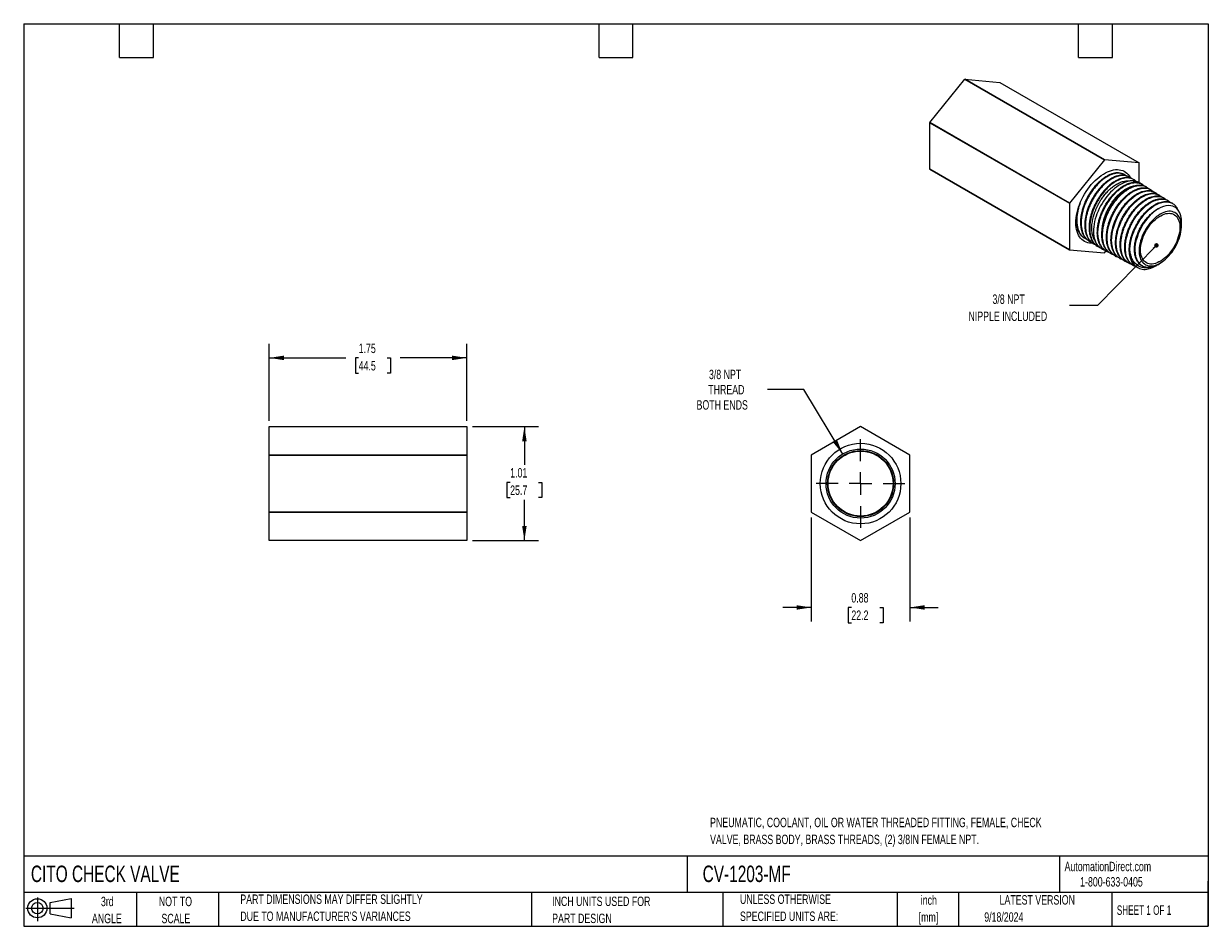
# Model space of a CAD drawing. Header units: inches. Extents: x 0.2 to 10.8, y 0.2 to 8.2.
import ezdxf

# ---------------------------------------------------------------- set-up
doc = ezdxf.new("R2010")
doc.units = ezdxf.units.IN
doc.header["$MEASUREMENT"] = 0
doc.layers.add('TEXT', color=140, linetype='Continuous', lineweight=25)
doc.styles.add('SLDTEXTSTYLE0', font='TXT', dxfattribs={"width": 0.7})
doc.styles.add('SLDTEXTSTYLE1', font='TXT', dxfattribs={"width": 0.65})
doc.dimstyles.new('SLDDIMSTYLE0', dxfattribs={"dimtxt": 0.084961, "dimasz": 0.13, "dimexe": 0, "dimexo": 0.0625, "dimgap": 0.02124, "dimtad": 0, "dimtih": 1, "dimtoh": 1, "dimrnd": 1e-09, "dimzin": 12, "dimdsep": 46, "dimtxsty": 'SLDTEXTSTYLE0', "dimsah": 1, "dimcen": 0.09, "dimadec": 0, "dimazin": 3, "dimtfac": 1, "dimtofl": 0, "dimtmove": 0, "dimatfit": 3, "dimfxl": 0, "dimfrac": 2, "dimtolj": 1, "dimtzin": 12, "dimarcsym": 0})
doc.dimstyles.new('SLDDIMSTYLE1', dxfattribs={"dimtxt": 0.084961, "dimasz": 0.13, "dimexe": 0, "dimexo": 0.0625, "dimgap": 0.02124, "dimtad": 0, "dimtih": 1, "dimtoh": 1, "dimrnd": 1e-09, "dimdsep": 46, "dimtxsty": 'SLDTEXTSTYLE0', "dimsah": 1, "dimcen": 0.09, "dimadec": 0, "dimazin": 2, "dimtfac": 1, "dimtmove": 0, "dimatfit": 0, "dimfxl": 0, "dimfrac": 2, "dimtolj": 1, "dimtzin": 12, "dimarcsym": 0})
doc.dimstyles.new('SLDDIMSTYLE2', dxfattribs={"dimtxt": 0.084961, "dimasz": 0.13, "dimexe": 0, "dimexo": 0.0625, "dimgap": 0.02124, "dimtad": 0, "dimtih": 1, "dimtoh": 1, "dimrnd": 1e-09, "dimzin": 12, "dimdsep": 46, "dimtxsty": 'SLDTEXTSTYLE0', "dimsah": 1, "dimcen": 0, "dimadec": 0, "dimazin": 3, "dimtfac": 1, "dimtofl": 0, "dimtmove": 0, "dimatfit": 3, "dimfxl": 0, "dimfrac": 2, "dimtolj": 1, "dimtzin": 12, "dimarcsym": 0})
doc.dimstyles.new('SLDDIMSTYLE3', dxfattribs={"dimtxt": 0.18, "dimasz": 0.04, "dimexe": 0, "dimexo": 0.0625, "dimgap": 0, "dimtad": 0, "dimtih": 1, "dimtoh": 1, "dimdec": 0, "dimrnd": 1e-09, "dimzin": 0, "dimdsep": 46, "dimtxsty": 'Standard', "dimblk1": 'DOT', "dimblk2": 'DOT', "dimsah": 1, "dimcen": 0.09, "dimadec": 0, "dimazin": 0, "dimtfac": 0.04, "dimtdec": 0, "dimtofl": 0, "dimtmove": 0, "dimatfit": 3, "dimldrblk": 'DOT', "dimfxl": 0, "dimfrac": 2, "dimtolj": 1, "dimtzin": 0, "dimarcsym": 0})

# ---------------------------------------------------------------- blocks, each defined once
blk = doc.blocks.new('Block11')
at = {"color": 7, "linetype": 'Continuous', "lineweight": 18}
for p, q in [((0, 0.113), (0.428, 0.113)), ((0.102, 0.209), (0.102, 0)), ((0.216, 0.164), (0.401, 0.198)), ((0.216, 0.063), (0.216, 0.164)), ((0.401, 0.198), (0.401, 0.029)), ((0.216, 0.063), (0.401, 0.029))]:
    blk.add_line(p, q, dxfattribs=at)
for radius in [0.0846, 0.0506]:
    blk.add_circle((0.102, 0.113), radius, dxfattribs=at)
blk = doc.blocks.new('Block12')
at = {"color": 7, "linetype": 'Continuous'}
blk.add_blockref('Block11', (0, 0), dxfattribs=at)
blk = doc.blocks.new('_D')
at = {"color": 7, "linetype": 'Continuous', "lineweight": 0}
for p, q in [((2.427, 4.729), (2.427, 5.413)), ((4.177, 4.729), (4.177, 5.413)), ((2.427, 5.288), (3.104, 5.288)), ((3.219, 5.288), (3.19, 5.288)), ((3.19, 5.288), (3.19, 5.153)), ((3.471, 5.288), (3.5, 5.288)), ((3.5, 5.288), (3.5, 5.153)), ((4.177, 5.288), (3.586, 5.288)), ((3.19, 5.153), (3.219, 5.153)), ((3.5, 5.153), (3.471, 5.153))]:
    blk.add_line(p, q, dxfattribs=at)
at = {"color": 7, "linetype": 'Continuous', "lineweight": 18}
for points in [[(2.427, 5.288), (2.557, 5.268), (2.557, 5.308)], [(4.177, 5.288), (4.047, 5.308), (4.047, 5.268)]]:
    blk.add_solid(points, dxfattribs=at)
at = {"color": 7, "linetype": 'Continuous', "lineweight": 18, "char_height": 0.0833, "attachment_point": 1, "style": 'SLDTEXTSTYLE0'}
for s, insert in [('1.75', (3.219, 5.414)), ('44.5', (3.219, 5.26))]:
    blk.add_mtext(s, dxfattribs=dict(at, insert=insert))
blk = doc.blocks.new('_D_1')
at = {"color": 7, "linetype": 'Continuous', "lineweight": 0}
for p, q in [((4.227, 4.679), (4.813, 4.679)), ((4.688, 4.679), (4.688, 4.339)), ((4.562, 4.185), (4.533, 4.185)), ((4.533, 4.185), (4.533, 4.05)), ((4.814, 4.185), (4.843, 4.185)), ((4.843, 4.185), (4.843, 4.05)), ((4.533, 4.05), (4.562, 4.05)), ((4.688, 3.669), (4.688, 4.031)), ((4.843, 4.05), (4.814, 4.05)), ((4.227, 3.669), (4.813, 3.669))]:
    blk.add_line(p, q, dxfattribs=at)
at = {"color": 7, "linetype": 'Continuous', "lineweight": 18}
for points in [[(4.688, 4.679), (4.668, 4.549), (4.708, 4.549)], [(4.688, 3.669), (4.708, 3.799), (4.668, 3.799)]]:
    blk.add_solid(points, dxfattribs=at)
at = {"color": 7, "linetype": 'Continuous', "lineweight": 18, "char_height": 0.0833, "attachment_point": 1, "style": 'SLDTEXTSTYLE0'}
for s, insert in [('1.01', (4.562, 4.311)), ('25.7', (4.562, 4.157))]:
    blk.add_mtext(s, dxfattribs=dict(at, insert=insert))
blk = doc.blocks.new('_D_2')
at = {"color": 7, "linetype": 'Continuous', "lineweight": 0}
for p, q in [((7.23, 3.872), (7.23, 2.951)), ((8.105, 3.872), (8.105, 2.951)), ((7.23, 3.076), (6.98, 3.076)), ((7.586, 3.076), (7.558, 3.076)), ((7.558, 3.076), (7.558, 2.941)), ((7.839, 3.076), (7.867, 3.076)), ((7.867, 3.076), (7.867, 2.941)), ((8.105, 3.076), (8.355, 3.076)), ((7.558, 2.941), (7.586, 2.941)), ((7.867, 2.941), (7.839, 2.941))]:
    blk.add_line(p, q, dxfattribs=at)
at = {"color": 7, "linetype": 'Continuous', "lineweight": 18}
for points in [[(7.23, 3.076), (7.1, 3.096), (7.1, 3.056)], [(8.105, 3.076), (8.235, 3.056), (8.235, 3.096)]]:
    blk.add_solid(points, dxfattribs=at)
at = {"color": 7, "linetype": 'Continuous', "lineweight": 18, "char_height": 0.0833, "attachment_point": 1, "style": 'SLDTEXTSTYLE0'}
for s, insert in [('0.88', (7.586, 3.203)), ('22.2', (7.586, 3.049))]:
    blk.add_mtext(s, dxfattribs=dict(at, insert=insert))
blk = doc.blocks.new('_D_3')
at = {"color": 7, "linetype": 'Continuous', "lineweight": 0}
for p, q in [((7.165, 5.008), (6.842, 5.008)), ((7.51, 4.436), (7.165, 5.008))]:
    blk.add_line(p, q, dxfattribs=at)
at = {"color": 7, "linetype": 'Continuous', "lineweight": 18}
blk.add_solid([(7.51, 4.436), (7.46, 4.558), (7.426, 4.537)], dxfattribs=at)
at = {"color": 7, "linetype": 'Continuous', "lineweight": 18, "char_height": 0.0833, "attachment_point": 1, "style": 'SLDTEXTSTYLE0'}
for s, insert in [('3/8 NPT', (6.324, 5.183)), ('THREAD', (6.318, 5.048)), ('BOTH ENDS', (6.214, 4.913))]:
    blk.add_mtext(s, dxfattribs=dict(at, insert=insert))
blk = doc.blocks.new('SW_CENTERMARKSYMBOL_0')
at = {"color": 0, "linetype": 'Continuous', "lineweight": 18}
for p, q in [((0, 0.2), (0, 0.3925)), ((-0.2, 0), (-0.3925, 0)), ((0, 0), (-0.1, 0)), ((0, 0), (0, 0.1)), ((0, 0), (0, -0.1)), ((0, 0), (0.1, 0)), ((0.2, 0), (0.3925, 0)), ((0, -0.2), (0, -0.3925))]:
    blk.add_line(p, q, dxfattribs=at)
blk = doc.blocks.new('_Dot')
at = {"color": 0, "linetype": 'ByBlock', "lineweight": -2}
blk.add_line((-0.5, 0), (-1, 0), dxfattribs=at)
at = {"color": 0, "linetype": 'ByBlock', "const_width": 0.5}
blk.add_lwpolyline([(-0.25, 0, 1), (0.25, 0, 1)], format="xyb", close=True, dxfattribs=at)

msp = doc.modelspace()

# ---------------------------------------------------------------- linework, layer by layer
for p, q in [((8.282, 7.373), (8.591, 7.757)), ((8.591, 7.757), (9.829, 7.043)), ((9.829, 7.043), (8.592, 7.758)), ((8.592, 7.758), (8.901, 7.73)), ((8.901, 7.73), (10.138, 7.016)), ((9.52, 6.659), (8.282, 7.373)), ((8.282, 7.372), (9.52, 6.658)), ((8.282, 6.961), (8.282, 7.372)), ((9.829, 7.043), (9.52, 6.659)), ((10.138, 7.016), (9.829, 7.043)), ((9.52, 6.246), (8.282, 6.961)), ((8.282, 6.96), (9.52, 6.246)), ((10.138, 6.842), (10.138, 7.015)), ((10.006, 6.912), (10, 6.915)), ((10.046, 6.891), (10.04, 6.894)), ((10.074, 6.857), (10.056, 6.857)), ((10.086, 6.87), (10.08, 6.873)), ((10.167, 6.825), (10.164, 6.826)), ((10.205, 6.8), (10.2, 6.804)), ((10.244, 6.776), (10.238, 6.78)), ((10.282, 6.752), (10.277, 6.755)), ((10.32, 6.728), (10.315, 6.731)), ((9.52, 6.658), (9.52, 6.246)), ((10.359, 6.704), (10.353, 6.707)), ((10.397, 6.68), (10.392, 6.683)), ((10.436, 6.655), (10.43, 6.659)), ((10.511, 6.439), (10.513, 6.472)), ((9.649, 6.352), (9.654, 6.349)), ((9.687, 6.328), (9.692, 6.325)), ((9.726, 6.304), (9.731, 6.301)), ((9.741, 6.331), (9.755, 6.305)), ((9.52, 6.246), (9.829, 6.218)), ((9.764, 6.28), (9.769, 6.277)), ((9.829, 6.219), (9.842, 6.235)), ((9.845, 6.233), (9.85, 6.231)), ((9.885, 6.212), (9.891, 6.209)), ((9.925, 6.191), (9.931, 6.188)), ((9.965, 6.17), (9.971, 6.167)), ((10.005, 6.149), (10.011, 6.146)), ((10.045, 6.128), (10.051, 6.125)), ((10.086, 6.106), (10.091, 6.103)), ((10.16, 6.107), (10.165, 6.104)), ((10.303, 6.114), (10.336, 6.136)), ((10.126, 6.085), (10.126, 6.085)), ((2.427, 4.679), (4.177, 4.679)), ((2.427, 4.427), (2.427, 4.679)), ((4.177, 4.679), (4.177, 4.427)), ((7.667, 4.679), (7.231, 4.427)), ((8.105, 4.427), (7.668, 4.679)), ((2.427, 4.427), (4.177, 4.427)), ((2.427, 4.427), (2.427, 4.427)), ((4.177, 4.427), (2.427, 4.427)), ((2.427, 3.922), (2.427, 4.427)), ((4.177, 4.427), (4.177, 4.427)), ((4.177, 4.427), (4.177, 3.922)), ((7.23, 4.427), (7.23, 3.922)), ((8.105, 3.922), (8.105, 4.427)), ((2.427, 3.922), (2.427, 3.922)), ((4.177, 3.922), (2.427, 3.922)), ((2.427, 3.922), (4.177, 3.922)), ((2.427, 3.669), (2.427, 3.922)), ((4.177, 3.922), (4.177, 3.922)), ((4.177, 3.922), (4.177, 3.669)), ((7.231, 3.922), (7.667, 3.669)), ((7.668, 3.669), (8.105, 3.922)), ((8.105, 3.922), (8.105, 3.922)), ((4.177, 3.669), (2.427, 3.669))]:
    msp.add_line(p, q)
at = {"flags": 128}
for points in [[(9.724, 6.305), (9.713, 6.304), (9.697, 6.306), (9.682, 6.308), (9.667, 6.313), (9.653, 6.319), (9.641, 6.327), (9.629, 6.337), (9.618, 6.348), (9.608, 6.361), (9.6, 6.375), (9.593, 6.39), (9.587, 6.407), (9.582, 6.425), (9.579, 6.444), (9.577, 6.464), (9.576, 6.485), (9.577, 6.507), (9.579, 6.529), (9.582, 6.552), (9.587, 6.575), (9.593, 6.599), (9.6, 6.623), (9.608, 6.646), (9.618, 6.67), (9.629, 6.694), (9.641, 6.717), (9.653, 6.74), (9.667, 6.762), (9.682, 6.783), (9.697, 6.804), (9.713, 6.824), (9.73, 6.842), (9.747, 6.86), (9.765, 6.876), (9.783, 6.891), (9.801, 6.905), (9.82, 6.917), (9.838, 6.928), (9.857, 6.937), (9.875, 6.944), (9.893, 6.95), (9.91, 6.954), (9.928, 6.957), (9.944, 6.957), (9.961, 6.956), (9.976, 6.953), (9.991, 6.949), (10.004, 6.942), (10.017, 6.934), (10.029, 6.925), (10.04, 6.914), (10.049, 6.901), (10.058, 6.887), (10.06, 6.882)], [(10.151, 6.833), (10.148, 6.836), (10.135, 6.843), (10.122, 6.849), (10.108, 6.854), (10.092, 6.856), (10.077, 6.857), (10.06, 6.856), (10.043, 6.854), (10.026, 6.849), (10.008, 6.843), (9.99, 6.835), (9.972, 6.826), (9.954, 6.815), (9.936, 6.802), (9.918, 6.788), (9.901, 6.773), (9.884, 6.756), (9.867, 6.738), (9.851, 6.719), (9.836, 6.699), (9.821, 6.678), (9.808, 6.657), (9.795, 6.635), (9.783, 6.612), (9.773, 6.589), (9.763, 6.566), (9.755, 6.543), (9.748, 6.519), (9.742, 6.496), (9.737, 6.474), (9.734, 6.451), (9.732, 6.429), (9.732, 6.408), (9.733, 6.388), (9.735, 6.368), (9.738, 6.35), (9.743, 6.333), (9.75, 6.317), (9.757, 6.302), (9.766, 6.289), (9.776, 6.277), (9.787, 6.267), (9.799, 6.259), (9.812, 6.252), (9.823, 6.247)], [(10.512, 6.472), (10.513, 6.484), (10.512, 6.517), (10.506, 6.547), (10.497, 6.574), (10.483, 6.596), (10.47, 6.611), (10.454, 6.623), (10.437, 6.632), (10.417, 6.636), (10.397, 6.638), (10.375, 6.636), (10.352, 6.63), (10.328, 6.621), (10.305, 6.608), (10.281, 6.593), (10.258, 6.574), (10.235, 6.553), (10.214, 6.529), (10.193, 6.504), (10.174, 6.476), (10.157, 6.447), (10.142, 6.417), (10.128, 6.387), (10.118, 6.356), (10.109, 6.326), (10.103, 6.295), (10.1, 6.266), (10.099, 6.239), (10.101, 6.212), (10.106, 6.188), (10.113, 6.166), (10.123, 6.146), (10.138, 6.126), (10.156, 6.11), (10.156, 6.11)], [(10.324, 6.129), (10.34, 6.139), (10.356, 6.15), (10.371, 6.163), (10.386, 6.177), (10.401, 6.192), (10.415, 6.209), (10.429, 6.226), (10.442, 6.245), (10.453, 6.264), (10.464, 6.283), (10.474, 6.303), (10.483, 6.324), (10.491, 6.344), (10.498, 6.365), (10.503, 6.385), (10.507, 6.405), (10.51, 6.425), (10.511, 6.444), (10.511, 6.462), (10.51, 6.48), (10.507, 6.496), (10.503, 6.512), (10.498, 6.526), (10.491, 6.539), (10.483, 6.551), (10.474, 6.561), (10.464, 6.569), (10.453, 6.576), (10.442, 6.581), (10.429, 6.585), (10.415, 6.587), (10.401, 6.587), (10.386, 6.585), (10.371, 6.582), (10.356, 6.577), (10.34, 6.57), (10.324, 6.561), (10.308, 6.551), (10.292, 6.54), (10.277, 6.527), (10.261, 6.513), (10.247, 6.498), (10.232, 6.481), (10.219, 6.464), (10.206, 6.445), (10.194, 6.426), (10.183, 6.407), (10.173, 6.387), (10.164, 6.366), (10.157, 6.346), (10.15, 6.325), (10.145, 6.305), (10.141, 6.285), (10.138, 6.265), (10.137, 6.246), (10.137, 6.228), (10.138, 6.21), (10.141, 6.194), (10.145, 6.178), (10.15, 6.164), (10.157, 6.151), (10.164, 6.139), (10.173, 6.129), (10.183, 6.121), (10.194, 6.114), (10.206, 6.109), (10.219, 6.105), (10.232, 6.103), (10.247, 6.103), (10.261, 6.105), (10.277, 6.108), (10.292, 6.113), (10.308, 6.12), (10.324, 6.129)], [(10.15, 6.244), (10.15, 6.263), (10.152, 6.281), (10.156, 6.301), (10.16, 6.32), (10.166, 6.34), (10.174, 6.36), (10.182, 6.38), (10.191, 6.399), (10.202, 6.419), (10.213, 6.437), (10.226, 6.455), (10.239, 6.472), (10.253, 6.488), (10.267, 6.503), (10.282, 6.516), (10.297, 6.528), (10.312, 6.539), (10.328, 6.548), (10.343, 6.556), (10.358, 6.562), (10.373, 6.567), (10.388, 6.569), (10.402, 6.57), (10.415, 6.569), (10.428, 6.567), (10.44, 6.562), (10.451, 6.556), (10.461, 6.548), (10.47, 6.539), (10.478, 6.528), (10.484, 6.516), (10.49, 6.502), (10.494, 6.487), (10.497, 6.471), (10.498, 6.454), (10.498, 6.437), (10.497, 6.418), (10.494, 6.399), (10.49, 6.38), (10.484, 6.36), (10.478, 6.34), (10.47, 6.32), (10.461, 6.3), (10.451, 6.281), (10.44, 6.262), (10.428, 6.244), (10.415, 6.227), (10.402, 6.21), (10.388, 6.195), (10.373, 6.181), (10.358, 6.168), (10.343, 6.156), (10.328, 6.146), (10.312, 6.138), (10.297, 6.131), (10.282, 6.125), (10.267, 6.122), (10.253, 6.12), (10.239, 6.12), (10.226, 6.122), (10.213, 6.126), (10.202, 6.131), (10.191, 6.138), (10.182, 6.146), (10.174, 6.156), (10.166, 6.168), (10.16, 6.181), (10.156, 6.195), (10.152, 6.211), (10.15, 6.227), (10.15, 6.244)]]:
    msp.add_lwpolyline(points, dxfattribs=at)
for radius in [0.357, 0.306, 0.293, 0.288]:
    msp.add_circle((7.668, 4.174), radius)
for centre, radius, start, end in [((8.829, 7.345), 0.476, 119.9664, 120.0282), ((9.044, 7.077), 0.817, 158.7728, 158.8159), ((10.067, 6.631), 0.476, 119.9664, 120.0282), ((8.449, 7.077), 0.203, 215.0462, 215.1552), ((9.972, 6.899), 0.203, 35.0462, 35.1552), ((10.062, 6.674), 0.183, 91.8861, 111.6556), ((10.099, 6.719), 0.126, 58.8445, 95.4995), ((10.281, 6.363), 0.817, 158.7728, 158.8159), ((9.803, 6.523), 0.227, 184.0689, 191.3645), ((9.686, 6.363), 0.203, 215.0462, 215.1552), ((9.591, 6.631), 0.476, 299.9664, 300.0282), ((10.205, 6.215), 0.151, 172.62, 244.0311), ((7.668, 4.174), 0.505, 89.9643, 90.0357), ((7.668, 4.174), 0.505, 149.9643, 150.0357), ((7.668, 4.174), 0.505, 29.9643, 30.0357), ((7.668, 4.174), 0.505, 209.9643, 210.0357), ((7.668, 4.174), 0.505, 269.9643, 270.0357)]:
    msp.add_arc(centre, radius, start, end)
for points, knots in [([(10, 6.915), (9.997, 6.916), (9.988, 6.922), (9.968, 6.927), (9.944, 6.928), (9.92, 6.926), (9.896, 6.92), (9.871, 6.91), (9.845, 6.896), (9.817, 6.877), (9.787, 6.853), (9.759, 6.825), (9.733, 6.795), (9.711, 6.765), (9.69, 6.732), (9.67, 6.696), (9.653, 6.659), (9.64, 6.623), (9.63, 6.588), (9.622, 6.55), (9.617, 6.514), (9.617, 6.481), (9.619, 6.45), (9.625, 6.419), (9.634, 6.392), (9.646, 6.369), (9.661, 6.35), (9.675, 6.336), (9.685, 6.33), (9.687, 6.329)], [0, 0, 0, 0, 0.016617, 0.058306, 0.099996, 0.135481, 0.170967, 0.205611, 0.240256, 0.282816, 0.325377, 0.367066, 0.408755, 0.444302, 0.47985, 0.521538, 0.563227, 0.598805, 0.634383, 0.676072, 0.71776, 0.753369, 0.788978, 0.830666, 0.872354, 0.907994, 0.943635, 0.985322, 1, 1, 1, 1]), ([(10.023, 6.901), (10.023, 6.901), (10.017, 6.906), (10.005, 6.913), (9.986, 6.921), (9.965, 6.925), (9.942, 6.925), (9.915, 6.921), (9.886, 6.911), (9.854, 6.895), (9.823, 6.875), (9.795, 6.852), (9.77, 6.827), (9.746, 6.801), (9.724, 6.772), (9.703, 6.741), (9.684, 6.709), (9.667, 6.675), (9.653, 6.641), (9.641, 6.606), (9.632, 6.572), (9.626, 6.538), (9.623, 6.505), (9.622, 6.473), (9.625, 6.443), (9.63, 6.416), (9.639, 6.391), (9.65, 6.368), (9.664, 6.349), (9.68, 6.333), (9.695, 6.322), (9.706, 6.318), (9.709, 6.317)], [0, 0, 0, 0, 0.000492, 0.034625, 0.068649, 0.102682, 0.136824, 0.170857, 0.214857, 0.258857, 0.297594, 0.33633, 0.370401, 0.404581, 0.438652, 0.472724, 0.506905, 0.540978, 0.575055, 0.609241, 0.643318, 0.677405, 0.7116, 0.745687, 0.779787, 0.813996, 0.848097, 0.882204, 0.916421, 0.950528, 0.984643, 1, 1, 1, 1]), ([(10.04, 6.894), (10.034, 6.897), (10.02, 6.903), (9.997, 6.907), (9.973, 6.907), (9.947, 6.902), (9.918, 6.892), (9.889, 6.878), (9.863, 6.861), (9.838, 6.842), (9.811, 6.817), (9.785, 6.789), (9.761, 6.759), (9.739, 6.728), (9.718, 6.692), (9.7, 6.656), (9.685, 6.62), (9.673, 6.584), (9.663, 6.546), (9.657, 6.509), (9.655, 6.475), (9.655, 6.443), (9.659, 6.411), (9.667, 6.382), (9.678, 6.357), (9.691, 6.335), (9.707, 6.317), (9.72, 6.308), (9.726, 6.304)], [0, 0, 0, 0, 0.038304, 0.079773, 0.115475, 0.151177, 0.195704, 0.240231, 0.272903, 0.305575, 0.347043, 0.388512, 0.424275, 0.460039, 0.501507, 0.542975, 0.578769, 0.614564, 0.656032, 0.6975, 0.733324, 0.769149, 0.810617, 0.852085, 0.88794, 0.923796, 0.965263, 1, 1, 1, 1]), ([(10.063, 6.879), (10.063, 6.88), (10.058, 6.885), (10.046, 6.892), (10.026, 6.9), (10.005, 6.904), (9.982, 6.904), (9.955, 6.9), (9.925, 6.89), (9.893, 6.874), (9.862, 6.854), (9.835, 6.831), (9.809, 6.806), (9.785, 6.78), (9.762, 6.751), (9.742, 6.72), (9.723, 6.687), (9.706, 6.653), (9.691, 6.619), (9.68, 6.584), (9.67, 6.549), (9.664, 6.515), (9.661, 6.482), (9.66, 6.45), (9.663, 6.42), (9.668, 6.392), (9.677, 6.367), (9.688, 6.344), (9.702, 6.325), (9.718, 6.309), (9.734, 6.298), (9.745, 6.294), (9.749, 6.292)], [0, 0, 0, 0, 0.000986, 0.034999, 0.068904, 0.102815, 0.136834, 0.170744, 0.214787, 0.258829, 0.297223, 0.335617, 0.369568, 0.403626, 0.437576, 0.471526, 0.505584, 0.539534, 0.573491, 0.607556, 0.641513, 0.675477, 0.709549, 0.743512, 0.777488, 0.811573, 0.845549, 0.879536, 0.913631, 0.947619, 0.981611, 1, 1, 1, 1]), ([(10.08, 6.872), (10.077, 6.874), (10.067, 6.88), (10.049, 6.884), (10.025, 6.886), (10.001, 6.884), (9.974, 6.877), (9.948, 6.867), (9.921, 6.852), (9.894, 6.834), (9.864, 6.809), (9.837, 6.782), (9.812, 6.754), (9.789, 6.723), (9.767, 6.688), (9.747, 6.652), (9.731, 6.617), (9.717, 6.58), (9.706, 6.542), (9.698, 6.505), (9.694, 6.47), (9.693, 6.436), (9.695, 6.403), (9.701, 6.372), (9.71, 6.346), (9.722, 6.322), (9.737, 6.302), (9.752, 6.287), (9.762, 6.282), (9.764, 6.28)], [0, 0, 0, 0, 0.0183, 0.059552, 0.095468, 0.131385, 0.172637, 0.213888, 0.240251, 0.285775, 0.327027, 0.368278, 0.404256, 0.440234, 0.481485, 0.522736, 0.558744, 0.594752, 0.636003, 0.677254, 0.713293, 0.749332, 0.790582, 0.831832, 0.867902, 0.903972, 0.945222, 0.986472, 1, 1, 1, 1]), ([(10.108, 6.853), (10.107, 6.855), (10.1, 6.862), (10.086, 6.871), (10.066, 6.879), (10.045, 6.883), (10.022, 6.883), (9.995, 6.879), (9.965, 6.869), (9.933, 6.853), (9.902, 6.833), (9.874, 6.81), (9.848, 6.785), (9.824, 6.758), (9.801, 6.729), (9.78, 6.698), (9.761, 6.665), (9.744, 6.631), (9.73, 6.597), (9.718, 6.562), (9.709, 6.527), (9.702, 6.493), (9.699, 6.459), (9.698, 6.427), (9.701, 6.397), (9.706, 6.369), (9.715, 6.343), (9.726, 6.321), (9.74, 6.301), (9.757, 6.285), (9.772, 6.274), (9.783, 6.27), (9.786, 6.268)], [0, 0, 0, 0, 0.01127, 0.044995, 0.078613, 0.112236, 0.145967, 0.17959, 0.223457, 0.267325, 0.305193, 0.34306, 0.376721, 0.410489, 0.44415, 0.477808, 0.511574, 0.545233, 0.578903, 0.61268, 0.64635, 0.680025, 0.713808, 0.747483, 0.781167, 0.81496, 0.848644, 0.882343, 0.916149, 0.949847, 0.983551, 1, 1, 1, 1]), ([(9.741, 6.331), (9.739, 6.336), (9.734, 6.345), (9.728, 6.362), (9.723, 6.381), (9.719, 6.402), (9.717, 6.423), (9.717, 6.446), (9.718, 6.469), (9.722, 6.493), (9.726, 6.517), (9.732, 6.542), (9.74, 6.567), (9.749, 6.592), (9.759, 6.616), (9.771, 6.64), (9.784, 6.664), (9.8, 6.691), (9.82, 6.72), (9.846, 6.751), (9.87, 6.776), (9.891, 6.795), (9.909, 6.809), (9.928, 6.822), (9.946, 6.832), (9.964, 6.841), (9.982, 6.848), (10, 6.853), (10.016, 6.856), (10.025, 6.856), (10.029, 6.856)], [0, 0, 0, 0, 0.028484, 0.062689, 0.097898, 0.133108, 0.16715, 0.201193, 0.236233, 0.271273, 0.305181, 0.339088, 0.373983, 0.408879, 0.44271, 0.476542, 0.511363, 0.546185, 0.595957, 0.64979, 0.704612, 0.738041, 0.77147, 0.805871, 0.840271, 0.873689, 0.907106, 0.941498, 0.975889, 1, 1, 1, 1]), ([(9.845, 6.234), (9.843, 6.235), (9.834, 6.239), (9.82, 6.25), (9.804, 6.267), (9.791, 6.287), (9.78, 6.31), (9.772, 6.337), (9.767, 6.365), (9.766, 6.396), (9.767, 6.428), (9.771, 6.462), (9.778, 6.496), (9.788, 6.531), (9.8, 6.566), (9.816, 6.601), (9.833, 6.634), (9.853, 6.667), (9.874, 6.698), (9.897, 6.726), (9.921, 6.752), (9.946, 6.776), (9.972, 6.796), (9.998, 6.813), (10.026, 6.828), (10.056, 6.839), (10.077, 6.842), (10.087, 6.844)], [0, 0, 0, 0, 0.012104, 0.052347, 0.092603, 0.132988, 0.173245, 0.213507, 0.253898, 0.29416, 0.334434, 0.374836, 0.41511, 0.4554, 0.495819, 0.536109, 0.576406, 0.616832, 0.657129, 0.697435, 0.73787, 0.778176, 0.818498, 0.858949, 0.899271, 0.949635, 1, 1, 1, 1]), ([(9.868, 6.224), (9.864, 6.225), (9.852, 6.228), (9.835, 6.239), (9.817, 6.255), (9.802, 6.275), (9.789, 6.299), (9.78, 6.326), (9.774, 6.356), (9.771, 6.387), (9.772, 6.422), (9.776, 6.458), (9.784, 6.494), (9.794, 6.531), (9.808, 6.569), (9.825, 6.606), (9.844, 6.641), (9.865, 6.674), (9.889, 6.707), (9.914, 6.736), (9.94, 6.762), (9.967, 6.785), (9.995, 6.805), (10.024, 6.821), (10.05, 6.832), (10.076, 6.839), (10.103, 6.842), (10.127, 6.84), (10.149, 6.834), (10.167, 6.826), (10.177, 6.817), (10.181, 6.813)], [0, 0, 0, 0, 0.017932, 0.0557, 0.088669, 0.121637, 0.159406, 0.197174, 0.230171, 0.263167, 0.300935, 0.338703, 0.371728, 0.404753, 0.442521, 0.480288, 0.513341, 0.546394, 0.584161, 0.621929, 0.655009, 0.68809, 0.725857, 0.763624, 0.796733, 0.829842, 0.867609, 0.905375, 0.938512, 0.971649, 1, 1, 1, 1]), ([(9.994, 6.844), (10.004, 6.848), (10.024, 6.855), (10.051, 6.859), (10.073, 6.86), (10.086, 6.857), (10.091, 6.856)], [0, 0, 0, 0, 0.282248, 0.56449, 0.80814, 1, 1, 1, 1]), ([(9.885, 6.213), (9.883, 6.214), (9.874, 6.218), (9.86, 6.229), (9.844, 6.246), (9.831, 6.266), (9.82, 6.289), (9.813, 6.315), (9.808, 6.344), (9.806, 6.374), (9.807, 6.406), (9.811, 6.44), (9.818, 6.474), (9.828, 6.509), (9.841, 6.544), (9.856, 6.578), (9.873, 6.612), (9.893, 6.644), (9.914, 6.674), (9.937, 6.703), (9.961, 6.729), (9.986, 6.752), (10.012, 6.772), (10.038, 6.789), (10.064, 6.803), (10.089, 6.813), (10.114, 6.819), (10.138, 6.821), (10.16, 6.819), (10.181, 6.814), (10.194, 6.808), (10.2, 6.804), (10.2, 6.804)], [0, 0, 0, 0, 0.01102, 0.046242, 0.081471, 0.116812, 0.152041, 0.187278, 0.222626, 0.257862, 0.293111, 0.328472, 0.363721, 0.398982, 0.434355, 0.469615, 0.504881, 0.54026, 0.575526, 0.610802, 0.646191, 0.681467, 0.716758, 0.752161, 0.787451, 0.822748, 0.858157, 0.893453, 0.928758, 0.964175, 0.99948, 1, 1, 1, 1]), ([(9.809, 6.42), (9.809, 6.421), (9.809, 6.432), (9.812, 6.454), (9.817, 6.485), (9.825, 6.517), (9.835, 6.548), (9.848, 6.58), (9.863, 6.611), (9.88, 6.641), (9.898, 6.669), (9.918, 6.696), (9.94, 6.721), (9.962, 6.743), (9.986, 6.763), (10.009, 6.78), (10.033, 6.794), (10.056, 6.804), (10.077, 6.811), (10.09, 6.813), (10.095, 6.814)], [0, 0, 0, 0, 0.0084866, 0.0670589, 0.1258188, 0.1843946, 0.2430963, 0.3019817, 0.3606821, 0.4197959, 0.4790958, 0.538211, 0.5977949, 0.6575695, 0.7171582, 0.7770056, 0.837042, 0.8968896, 0.9570098, 1, 1, 1, 1]), ([(9.91, 6.201), (9.91, 6.201), (9.901, 6.203), (9.885, 6.212), (9.865, 6.226), (9.849, 6.244), (9.835, 6.265), (9.824, 6.291), (9.817, 6.32), (9.813, 6.35), (9.812, 6.382), (9.814, 6.418), (9.82, 6.455), (9.829, 6.491), (9.841, 6.527), (9.857, 6.565), (9.875, 6.601), (9.895, 6.635), (9.917, 6.667), (9.941, 6.698), (9.968, 6.727), (9.994, 6.751), (10.021, 6.771), (10.049, 6.789), (10.077, 6.803), (10.103, 6.812), (10.129, 6.817), (10.154, 6.817), (10.178, 6.814), (10.198, 6.805), (10.212, 6.797), (10.218, 6.79), (10.219, 6.789)], [0, 0, 0, 0, 0.001235, 0.039095, 0.076956, 0.109636, 0.142316, 0.180177, 0.218037, 0.250745, 0.283453, 0.321313, 0.359173, 0.391909, 0.424646, 0.462506, 0.500365, 0.53313, 0.565894, 0.603753, 0.641613, 0.674405, 0.707198, 0.745057, 0.782916, 0.815736, 0.848557, 0.886416, 0.924275, 0.957123, 0.989972, 1, 1, 1, 1]), ([(9.925, 6.192), (9.923, 6.193), (9.914, 6.197), (9.9, 6.208), (9.885, 6.224), (9.871, 6.245), (9.861, 6.268), (9.853, 6.294), (9.848, 6.322), (9.847, 6.353), (9.848, 6.385), (9.852, 6.418), (9.859, 6.452), (9.869, 6.487), (9.881, 6.521), (9.896, 6.555), (9.914, 6.589), (9.933, 6.621), (9.954, 6.651), (9.977, 6.679), (10.001, 6.705), (10.026, 6.729), (10.052, 6.749), (10.077, 6.765), (10.103, 6.779), (10.129, 6.789), (10.153, 6.795), (10.177, 6.797), (10.199, 6.795), (10.22, 6.789), (10.233, 6.784), (10.238, 6.78), (10.238, 6.78)], [0, 0, 0, 0, 0.0114404, 0.0466625, 0.0818897, 0.1172291, 0.1524563, 0.187693, 0.223042, 0.2582787, 0.2935298, 0.3288934, 0.3641447, 0.399403, 0.4347736, 0.4700319, 0.5052976, 0.5406756, 0.5759412, 0.6112197, 0.6466107, 0.6818893, 0.7171792, 0.7525818, 0.7878718, 0.8231672, 0.8585751, 0.8938704, 0.9291765, 0.9645951, 0.9999013, 1, 1, 1, 1]), ([(9.949, 6.181), (9.945, 6.182), (9.933, 6.186), (9.915, 6.197), (9.897, 6.214), (9.882, 6.233), (9.87, 6.256), (9.86, 6.283), (9.855, 6.314), (9.852, 6.345), (9.853, 6.378), (9.857, 6.414), (9.865, 6.452), (9.876, 6.487), (9.889, 6.523), (9.906, 6.56), (9.925, 6.596), (9.946, 6.629), (9.969, 6.66), (9.994, 6.689), (10.021, 6.716), (10.047, 6.738), (10.074, 6.757), (10.102, 6.773), (10.13, 6.784), (10.156, 6.791), (10.18, 6.793), (10.205, 6.792), (10.227, 6.785), (10.245, 6.776), (10.254, 6.768), (10.258, 6.764)], [0, 0, 0, 0, 0.017538, 0.055628, 0.093719, 0.126226, 0.158733, 0.196823, 0.234913, 0.267449, 0.299984, 0.338074, 0.376164, 0.408727, 0.441291, 0.479381, 0.51747, 0.550062, 0.582654, 0.620743, 0.658832, 0.691453, 0.724073, 0.762162, 0.80025, 0.832899, 0.865548, 0.903636, 0.941724, 0.974401, 1, 1, 1, 1]), ([(9.965, 6.17), (9.963, 6.171), (9.954, 6.176), (9.94, 6.187), (9.925, 6.203), (9.912, 6.224), (9.901, 6.247), (9.894, 6.272), (9.889, 6.301), (9.887, 6.331), (9.888, 6.363), (9.893, 6.396), (9.9, 6.43), (9.909, 6.464), (9.922, 6.499), (9.937, 6.533), (9.954, 6.566), (9.973, 6.598), (9.994, 6.628), (10.017, 6.656), (10.041, 6.682), (10.066, 6.705), (10.091, 6.725), (10.117, 6.742), (10.143, 6.755), (10.168, 6.764), (10.192, 6.77), (10.216, 6.773), (10.238, 6.771), (10.259, 6.765), (10.271, 6.759), (10.277, 6.755)], [0, 0, 0, 0, 0.011855, 0.047075, 0.082302, 0.11764, 0.152867, 0.188105, 0.223455, 0.258694, 0.293945, 0.329309, 0.36456, 0.399817, 0.435186, 0.470442, 0.505709, 0.541087, 0.576354, 0.611635, 0.647028, 0.682309, 0.717597, 0.752997, 0.788285, 0.82358, 0.858988, 0.894283, 0.929592, 0.965013, 1, 1, 1, 1]), ([(9.99, 6.159), (9.989, 6.159), (9.981, 6.162), (9.965, 6.169), (9.946, 6.184), (9.929, 6.202), (9.916, 6.224), (9.905, 6.248), (9.898, 6.277), (9.893, 6.308), (9.893, 6.34), (9.895, 6.374), (9.901, 6.411), (9.911, 6.448), (9.923, 6.484), (9.937, 6.519), (9.956, 6.556), (9.976, 6.591), (9.998, 6.622), (10.021, 6.651), (10.047, 6.68), (10.075, 6.704), (10.101, 6.724), (10.128, 6.741), (10.155, 6.755), (10.183, 6.764), (10.208, 6.768), (10.232, 6.769), (10.255, 6.765), (10.276, 6.756), (10.29, 6.748), (10.296, 6.741), (10.297, 6.74)], [0, 0, 0, 0, 0.0046461, 0.0368791, 0.0751181, 0.1133571, 0.1456184, 0.1778798, 0.2161185, 0.2543571, 0.2866469, 0.3189366, 0.357175, 0.3954134, 0.4277315, 0.4600496, 0.4982877, 0.5365257, 0.5688722, 0.6012188, 0.6394565, 0.6776942, 0.7100691, 0.742444, 0.7806814, 0.8189188, 0.8513221, 0.8837254, 0.9219625, 0.9601995, 0.9926312, 1, 1, 1, 1]), ([(10.006, 6.149), (10.003, 6.15), (9.994, 6.155), (9.98, 6.166), (9.965, 6.182), (9.952, 6.202), (9.941, 6.225), (9.934, 6.251), (9.929, 6.279), (9.928, 6.309), (9.929, 6.341), (9.933, 6.374), (9.94, 6.408), (9.95, 6.442), (9.962, 6.476), (9.977, 6.51), (9.994, 6.543), (10.014, 6.575), (10.035, 6.605), (10.057, 6.633), (10.081, 6.658), (10.106, 6.681), (10.131, 6.701), (10.156, 6.718), (10.182, 6.731), (10.207, 6.74), (10.231, 6.746), (10.255, 6.748), (10.277, 6.746), (10.297, 6.741), (10.309, 6.735), (10.315, 6.731)], [0, 0, 0, 0, 0.012276, 0.0474936, 0.08272, 0.1180587, 0.1532851, 0.1885257, 0.2238787, 0.2591194, 0.2943688, 0.3297305, 0.3649799, 0.4002359, 0.4356042, 0.4708601, 0.5061282, 0.5415087, 0.5767769, 0.6120579, 0.6474515, 0.6827326, 0.718019, 0.7534177, 0.788704, 0.8240004, 0.8594092, 0.8947056, 0.9300165, 0.96544, 1, 1, 1, 1]), ([(10.029, 6.138), (10.025, 6.14), (10.013, 6.144), (9.995, 6.155), (9.977, 6.171), (9.962, 6.192), (9.95, 6.215), (9.941, 6.24), (9.935, 6.271), (9.933, 6.303), (9.934, 6.336), (9.938, 6.37), (9.946, 6.407), (9.957, 6.445), (9.971, 6.48), (9.986, 6.514), (10.006, 6.55), (10.028, 6.584), (10.05, 6.614), (10.074, 6.642), (10.101, 6.669), (10.128, 6.692), (10.154, 6.71), (10.181, 6.724), (10.208, 6.736), (10.235, 6.743), (10.259, 6.745), (10.282, 6.743), (10.304, 6.737), (10.322, 6.728), (10.332, 6.719), (10.335, 6.716)], [0, 0, 0, 0, 0.022333, 0.054384, 0.092851, 0.131319, 0.163398, 0.195477, 0.233944, 0.272411, 0.304519, 0.336627, 0.375094, 0.413561, 0.445697, 0.477833, 0.5163, 0.554766, 0.586931, 0.619096, 0.657562, 0.696028, 0.728221, 0.760415, 0.798881, 0.837346, 0.869568, 0.90179, 0.940256, 0.978721, 1, 1, 1, 1]), ([(10.046, 6.128), (10.043, 6.129), (10.034, 6.133), (10.02, 6.144), (10.005, 6.161), (9.992, 6.181), (9.982, 6.204), (9.974, 6.23), (9.97, 6.258), (9.968, 6.288), (9.969, 6.319), (9.974, 6.352), (9.981, 6.386), (9.99, 6.42), (10.003, 6.454), (10.018, 6.488), (10.035, 6.52), (10.054, 6.552), (10.075, 6.582), (10.097, 6.609), (10.121, 6.635), (10.145, 6.658), (10.171, 6.677), (10.196, 6.694), (10.221, 6.707), (10.246, 6.716), (10.271, 6.722), (10.294, 6.724), (10.316, 6.722), (10.336, 6.717), (10.348, 6.71), (10.353, 6.707)], [0, 0, 0, 0, 0.0127098, 0.0479261, 0.0831536, 0.1184933, 0.1537209, 0.1889624, 0.2243164, 0.2595582, 0.2948054, 0.330165, 0.3654122, 0.4006685, 0.4360372, 0.4712935, 0.5065641, 0.5419473, 0.5772181, 0.6124972, 0.6478887, 0.6831678, 0.7184538, 0.7538522, 0.7891381, 0.8244364, 0.8598472, 0.8951456, 0.9304566, 0.9658803, 1, 1, 1, 1]), ([(10.069, 6.117), (10.068, 6.118), (10.059, 6.12), (10.045, 6.128), (10.026, 6.141), (10.009, 6.16), (9.995, 6.182), (9.986, 6.207), (9.979, 6.233), (9.974, 6.265), (9.974, 6.299), (9.977, 6.332), (9.982, 6.366), (9.992, 6.403), (10.004, 6.441), (10.019, 6.475), (10.036, 6.509), (10.057, 6.544), (10.079, 6.577), (10.103, 6.606), (10.127, 6.632), (10.154, 6.657), (10.182, 6.678), (10.208, 6.694), (10.234, 6.706), (10.261, 6.716), (10.287, 6.72), (10.31, 6.72), (10.332, 6.716), (10.353, 6.708), (10.367, 6.699), (10.373, 6.692), (10.374, 6.692)], [0, 0, 0, 0, 0.00858, 0.040397, 0.072215, 0.110855, 0.149495, 0.181341, 0.213187, 0.251827, 0.290466, 0.322341, 0.354216, 0.392856, 0.431495, 0.463398, 0.495302, 0.533941, 0.57258, 0.604512, 0.636445, 0.675083, 0.713722, 0.745683, 0.777644, 0.816282, 0.85492, 0.88691, 0.9189, 0.957538, 0.996175, 1, 1, 1, 1]), ([(9.613, 6.656), (9.609, 6.647), (9.602, 6.626), (9.594, 6.594), (9.588, 6.561), (9.584, 6.528), (9.584, 6.496), (9.587, 6.467), (9.592, 6.439), (9.601, 6.414), (9.612, 6.392), (9.626, 6.373), (9.642, 6.357), (9.658, 6.346), (9.668, 6.342), (9.672, 6.34)], [0, 0, 0, 0, 0.064851, 0.145864, 0.226905, 0.308204, 0.389245, 0.470316, 0.551645, 0.632716, 0.713799, 0.795141, 0.876224, 0.957329, 1, 1, 1, 1]), ([(10.086, 6.107), (10.083, 6.108), (10.074, 6.112), (10.061, 6.123), (10.045, 6.14), (10.032, 6.16), (10.022, 6.183), (10.015, 6.208), (10.01, 6.236), (10.009, 6.266), (10.01, 6.298), (10.014, 6.33), (10.021, 6.364), (10.031, 6.398), (10.043, 6.431), (10.058, 6.465), (10.075, 6.498), (10.094, 6.529), (10.115, 6.558), (10.137, 6.586), (10.161, 6.611), (10.185, 6.634), (10.21, 6.653), (10.236, 6.67), (10.261, 6.683), (10.286, 6.692), (10.31, 6.698), (10.333, 6.7), (10.355, 6.698), (10.374, 6.693), (10.386, 6.686), (10.392, 6.683)], [0, 0, 0, 0, 0.013156, 0.048372, 0.083602, 0.118944, 0.154173, 0.189414, 0.224766, 0.260007, 0.295253, 0.330611, 0.365857, 0.401115, 0.436485, 0.471743, 0.507014, 0.542398, 0.57767, 0.612947, 0.648337, 0.683614, 0.718901, 0.7543, 0.789586, 0.824887, 0.860301, 0.895602, 0.930911, 0.966333, 1, 1, 1, 1]), ([(10.11, 6.096), (10.104, 6.098), (10.091, 6.102), (10.075, 6.113), (10.058, 6.129), (10.042, 6.149), (10.03, 6.173), (10.022, 6.199), (10.017, 6.227), (10.014, 6.259), (10.015, 6.294), (10.02, 6.328), (10.027, 6.362), (10.038, 6.399), (10.052, 6.437), (10.068, 6.471), (10.086, 6.504), (10.108, 6.538), (10.132, 6.569), (10.155, 6.596), (10.18, 6.621), (10.207, 6.644), (10.235, 6.663), (10.261, 6.677), (10.286, 6.687), (10.313, 6.694), (10.338, 6.696), (10.361, 6.694), (10.381, 6.688), (10.399, 6.68), (10.408, 6.671), (10.412, 6.667)], [0, 0, 0, 0, 0.027158, 0.058767, 0.090376, 0.129223, 0.16807, 0.199707, 0.231345, 0.270192, 0.309038, 0.340705, 0.372372, 0.411218, 0.450064, 0.481759, 0.513455, 0.552301, 0.591146, 0.622871, 0.654595, 0.69344, 0.732286, 0.764039, 0.795792, 0.834637, 0.873482, 0.905264, 0.937047, 0.975891, 1, 1, 1, 1]), ([(10.126, 6.086), (10.123, 6.087), (10.112, 6.093), (10.097, 6.106), (10.081, 6.124), (10.07, 6.145), (10.06, 6.168), (10.054, 6.195), (10.05, 6.223), (10.049, 6.253), (10.051, 6.285), (10.056, 6.318), (10.064, 6.351), (10.075, 6.385), (10.088, 6.418), (10.103, 6.451), (10.121, 6.484), (10.14, 6.514), (10.161, 6.543), (10.184, 6.57), (10.208, 6.594), (10.232, 6.616), (10.257, 6.634), (10.282, 6.65), (10.307, 6.662), (10.332, 6.67), (10.355, 6.674), (10.378, 6.675), (10.399, 6.672), (10.417, 6.667), (10.426, 6.661), (10.43, 6.658)], [0, 0, 0, 0, 0.017506, 0.058639, 0.093876, 0.129226, 0.164464, 0.199704, 0.235057, 0.270297, 0.305545, 0.340904, 0.376151, 0.411411, 0.446784, 0.482044, 0.517316, 0.552701, 0.587974, 0.623252, 0.658642, 0.69392, 0.729209, 0.76461, 0.799898, 0.835201, 0.870617, 0.90592, 0.94123, 0.976652, 1, 1, 1, 1]), ([(10.055, 6.234), (10.055, 6.246), (10.056, 6.271), (10.06, 6.304), (10.066, 6.332), (10.074, 6.361), (10.085, 6.395), (10.101, 6.432), (10.118, 6.465), (10.137, 6.498), (10.159, 6.53), (10.184, 6.561), (10.208, 6.586), (10.233, 6.609), (10.26, 6.63), (10.288, 6.647), (10.314, 6.659), (10.339, 6.667), (10.365, 6.672), (10.389, 6.672), (10.411, 6.667), (10.43, 6.66), (10.449, 6.647), (10.464, 6.63), (10.474, 6.614), (10.478, 6.604), (10.48, 6.601)], [0, 0, 0, 0, 0.048035, 0.09607, 0.124324, 0.152578, 0.200612, 0.248647, 0.287372, 0.326096, 0.37413, 0.422164, 0.460925, 0.499685, 0.547719, 0.595752, 0.634548, 0.673344, 0.721377, 0.769411, 0.808242, 0.847074, 0.895107, 0.94314, 0.982007, 1, 1, 1, 1]), ([(9.581, 6.539), (9.58, 6.532), (9.578, 6.514), (9.58, 6.488), (9.583, 6.458), (9.591, 6.429), (9.602, 6.403), (9.615, 6.382), (9.63, 6.365), (9.643, 6.357), (9.649, 6.353)], [0, 0, 0, 0, 0.082101, 0.206094, 0.330087, 0.476923, 0.623759, 0.747861, 0.871963, 1, 1, 1, 1]), ([(10.154, 6.112), (10.151, 6.114), (10.141, 6.12), (10.128, 6.135), (10.113, 6.158), (10.103, 6.185), (10.097, 6.216), (10.095, 6.25), (10.097, 6.286), (10.103, 6.323), (10.114, 6.361), (10.128, 6.4), (10.145, 6.437), (10.166, 6.473), (10.189, 6.507), (10.215, 6.537), (10.242, 6.565), (10.27, 6.588), (10.294, 6.604), (10.309, 6.611), (10.315, 6.613)], [0, 0, 0, 0, 0.023818, 0.082584, 0.14136, 0.200147, 0.258939, 0.317738, 0.376548, 0.435366, 0.494189, 0.553022, 0.611866, 0.670713, 0.729569, 0.788437, 0.847309, 0.906189, 0.96508, 1, 1, 1, 1]), ([(10.3, 6.114), (10.285, 6.106), (10.27, 6.1), (10.241, 6.09), (10.226, 6.087), (10.199, 6.085), (10.185, 6.086), (10.16, 6.09), (10.148, 6.094), (10.131, 6.102), (10.126, 6.106), (10.116, 6.113), (10.111, 6.117), (10.097, 6.13), (10.089, 6.14), (10.075, 6.163), (10.07, 6.176), (10.061, 6.204), (10.057, 6.219), (10.055, 6.234)], [0, 0, 0, 0, 0.125, 0.125, 0.25, 0.25, 0.375, 0.375, 0.5, 0.5, 0.5625, 0.5625, 0.625, 0.625, 0.75, 0.75, 0.875, 0.875, 1, 1, 1, 1]), ([(10.139, 6.079), (10.147, 6.077), (10.164, 6.072), (10.19, 6.072), (10.216, 6.076), (10.241, 6.083), (10.267, 6.094), (10.288, 6.105), (10.3, 6.113), (10.303, 6.115)], [0, 0, 0, 0, 0.1751146, 0.350222, 0.4993406, 0.6489336, 0.7980479, 0.9470551, 1, 1, 1, 1]), ([(10.156, 6.11), (10.165, 6.104), (10.175, 6.099), (10.191, 6.094), (10.197, 6.093), (10.209, 6.091), (10.215, 6.091), (10.227, 6.091), (10.233, 6.092), (10.246, 6.094), (10.253, 6.095), (10.273, 6.101), (10.286, 6.107), (10.3, 6.114)], [0, 0, 0, 0, 0.25, 0.25, 0.375, 0.375, 0.5, 0.5, 0.625, 0.625, 0.75, 0.75, 1, 1, 1, 1])]:
    msp.add_open_spline(points, degree=3, knots=knots)
at = {"layer": 'TEXT'}
for p, q in [((0.25, 8.25), (10.75, 8.25)), ((0.25, 8.25), (0.25, 0.25)), ((1.1, 7.95), (1.1, 8.25)), ((1.4, 7.95), (1.4, 8.25)), ((5.35, 7.95), (5.35, 8.25)), ((5.65, 7.95), (5.65, 8.25)), ((9.6, 7.95), (9.6, 8.25)), ((9.9, 7.95), (9.9, 8.25)), ((10.75, 8.25), (10.75, 0.25)), ((1.1, 7.95), (1.4, 7.95)), ((5.35, 7.95), (5.65, 7.95)), ((9.6, 7.95), (9.9, 7.95)), ((10.75, 0.871), (0.25, 0.871)), ((6.132, 0.871), (6.132, 0.55)), ((9.432, 0.871), (9.432, 0.55)), ((10.75, 0.25), (10.75, 0.65)), ((10.75, 0.55), (0.25, 0.55)), ((1.25, 0.55), (1.25, 0.25)), ((1.977, 0.55), (1.977, 0.25)), ((4.75, 0.55), (4.75, 0.25)), ((6.448, 0.55), (6.448, 0.25)), ((7.993, 0.55), (7.993, 0.25)), ((8.536, 0.55), (8.536, 0.25)), ((9.896, 0.55), (9.896, 0.25)), ((0.25, 0.25), (10.75, 0.25))]:
    msp.add_line(p, q, dxfattribs=at)

# ---------------------------------------------------------------- block references
at = {"color": 7, "linetype": 'Continuous', "lineweight": 0}
msp.add_blockref('SW_CENTERMARKSYMBOL_0', (7.668, 4.174), dxfattribs=at)
at = {"layer": 'TEXT'}
msp.add_blockref('Block12', (0.269, 0.297), dxfattribs=at)

# ---------------------------------------------------------------- texts
at = {"color": 7, "linetype": 'Continuous', "lineweight": 0, "style": 'SLDTEXTSTYLE0'}
for s, insert, char_height, attachment_point in [('3/8 NPT', (8.98, 5.85), 0.0833, 2), ('NIPPLE INCLUDED', (8.973, 5.699), 0.08333, 2), ('PNEUMATIC, COOLANT, OIL OR WATER THREADED FITTING, FEMALE, CHECK', (6.334, 1.212), 0.08333, 1), ('VALVE, BRASS BODY, BRASS THREADS, (2) 3/8IN FEMALE NPT.', (6.334, 1.062), 0.08333, 1)]:
    msp.add_mtext(s, dxfattribs=dict(at, insert=insert, char_height=char_height, attachment_point=attachment_point))
at = {"color": 179, "linetype": 'Continuous', "lineweight": 18, "char_height": 0.08333, "attachment_point": 1, "style": 'SLDTEXTSTYLE0'}
for s, insert in [('AutomationDirect.com', (9.476, 0.822)), ('1-800-633-0405', (9.614, 0.686))]:
    msp.add_mtext(s, dxfattribs=dict(at, insert=insert))
at = {"layer": 'TEXT'}
for s, insert, char_height, attachment_point, style in [('CITO CHECK VALVE', (0.314, 0.788), 0.14583, 1, 'SLDTEXTSTYLE0'), ('CV-1203-MF', (6.268, 0.788), 0.1458, 1, 'SLDTEXTSTYLE0'), ('PART DIMENSIONS MAY DIFFER SLIGHTLY', (2.17, 0.532), 0.08333, 1, 'SLDTEXTSTYLE0'), ('UNLESS OTHERWISE', (6.599, 0.532), 0.08333, 1, 'SLDTEXTSTYLE0'), ('inch', (8.273, 0.524), 0.0833, 2, 'SLDTEXTSTYLE0'), ('LATEST VERSION', (9.234, 0.526), 0.08333, 2, 'SLDTEXTSTYLE0'), ('3rd', (0.991, 0.512), 0.0833, 2, 'SLDTEXTSTYLE0'), ('NOT TO', (1.595, 0.512), 0.0833, 2, 'SLDTEXTSTYLE0'), ('INCH UNITS USED FOR', (4.934, 0.513), 0.08333, 1, 'SLDTEXTSTYLE0'), ('SHEET 1 OF 1', (9.939, 0.435), 0.08333, 1, 'SLDTEXTSTYLE1'), ('ANGLE', (0.987, 0.361), 0.0833, 2, 'SLDTEXTSTYLE0'), ('SCALE', (1.599, 0.361), 0.0833, 2, 'SLDTEXTSTYLE0'), ("DUE TO MANUFACTURER'S VARIANCES", (2.17, 0.381), 0.08333, 1, 'SLDTEXTSTYLE0'), ('PART DESIGN', (4.934, 0.362), 0.08333, 1, 'SLDTEXTSTYLE0'), ('SPECIFIED UNITS ARE:', (6.599, 0.381), 0.08333, 1, 'SLDTEXTSTYLE0'), ('[mm]', (8.27, 0.373), 0.0833, 2, 'SLDTEXTSTYLE0'), ('9/18/2024', (8.764, 0.374), 0.0833, 1, 'SLDTEXTSTYLE0')]:
    msp.add_mtext(s, dxfattribs=dict(at, insert=insert, char_height=char_height, attachment_point=attachment_point, style=style))

# ---------------------------------------------------------------- dimensions: what is measured, and where the dimension line sits
at = {"color": 7, "linetype": 'Continuous', "lineweight": 18}
for base, p1, p2, dimstyle, picture, middle in [((4.177, 5.288), (2.427, 4.679), (4.177, 4.679), 'SLDDIMSTYLE0', '_D', (3.345, 5.288)), ((8.105306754, 3.076372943), (7.230306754, 3.922081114), (8.105306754, 3.922081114), 'SLDDIMSTYLE1', '_D_2', (7.712292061, 3.076372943))]:
    dim = msp.add_linear_dim(base=base, p1=p1, p2=p2, dimstyle=dimstyle, dxfattribs=at)
    dim.commit()
    dim.dimension.update_dxf_attribs({"geometry": picture, "text_midpoint": middle, "dimtype": 160})
dim = msp.add_diameter_dim_2p(p1=(7.826, 3.913), p2=(7.51, 4.436), text='3/8 NPT\\PTHREAD\\PBOTH ENDS', dimstyle='SLDDIMSTYLE2', override={"dimpost": '<>'}, dxfattribs=at)
dim.commit()
dim.dimension.update_dxf_attribs({"geometry": '_D_3', "text_midpoint": (6.548, 5.008), "dimtype": 163})
dim = msp.add_linear_dim(base=(4.688, 3.669), p1=(4.177, 4.679), p2=(4.177, 3.669), angle=90, dimstyle='SLDDIMSTYLE0', dxfattribs=at)
dim.commit()
dim.dimension.update_dxf_attribs({"geometry": '_D_1', "text_midpoint": (4.688, 4.185), "dimtype": 160})

# ---------------------------------------------------------------- leaders
at = {"color": 7, "linetype": 'Continuous', "lineweight": 0}
msp.add_leader([(10.29, 6.285), (9.769, 5.751), (9.519, 5.751)], dimstyle='SLDDIMSTYLE3', dxfattribs=at)

doc.saveas('drawing.dxf')
